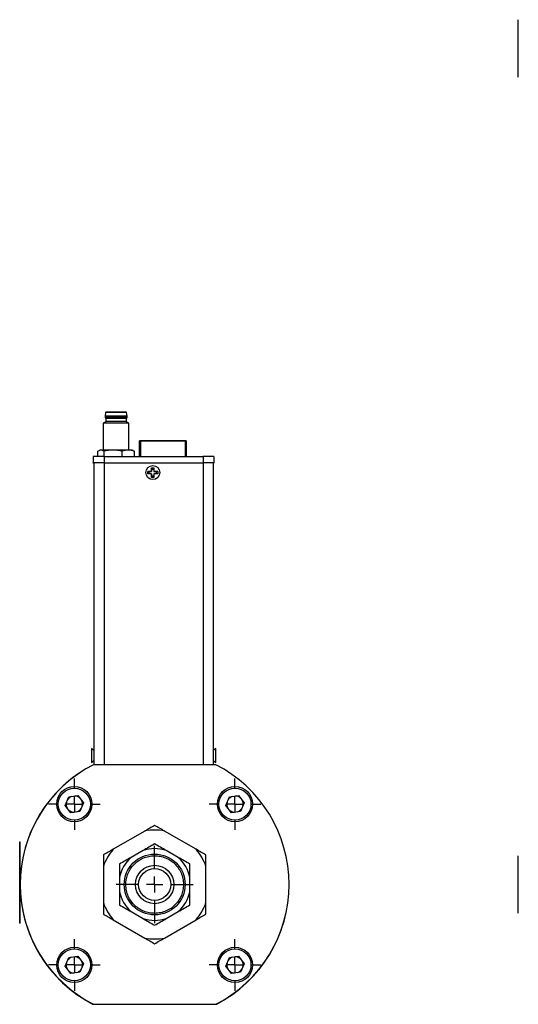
# Model space of a CAD drawing. Header units: inches. Extents: x 7 to 41.4, y 5.3 to 27.
# Tile 2 of 13: x 7 to 13.1, y 13.6 to 25.7. Entities that reach past the tile are written whole.
import ezdxf

# ---------------------------------------------------------------- set-up
doc = ezdxf.new("R2010")
doc.units = ezdxf.units.IN
doc.header["$LTSCALE"] = 4
doc.header["$MEASUREMENT"] = 0
doc.layers.add('1', color=7, linetype='Continuous')

# ---------------------------------------------------------------- blocks, each defined once
blk = doc.blocks.new('SW_CENTERMARKSYMBOL_22')
at = {"layer": '1', "color": 0}
for p, q in [((0, 0.2), (0, 0.297)), ((-0.2, 0), (-0.297, 0)), ((0, 0), (-0.1, 0)), ((0, 0), (0, 0.1)), ((0, 0), (0, -0.1)), ((0, 0), (0.1, 0)), ((0.2, 0), (0.297, 0)), ((0, -0.2), (0, -0.297))]:
    blk.add_line(p, q, dxfattribs=at)
blk = doc.blocks.new('SW_CENTERMARKSYMBOL_23')
at = {"layer": '1', "color": 0}
for p, q in [((0, 0.2), (0, 0.474)), ((-0.2, 0), (-0.474, 0)), ((0, 0), (-0.1, 0)), ((0, 0), (0, 0.1)), ((0, 0), (0, -0.1)), ((0, 0), (0.1, 0)), ((0.2, 0), (0.474, 0)), ((0, -0.2), (0, -0.474))]:
    blk.add_line(p, q, dxfattribs=at)
blk = doc.blocks.new('SW_CENTERMARKSYMBOL_24')
at = {"layer": '1', "color": 0}
for p, q in [((0, 0.2), (0, 0.317)), ((-0.2, 0), (-0.317, 0)), ((0, 0), (-0.1, 0)), ((0, 0), (0, 0.1)), ((0, 0), (0, -0.1)), ((0, 0), (0.1, 0)), ((0.2, 0), (0.317, 0)), ((0, -0.2), (0, -0.317))]:
    blk.add_line(p, q, dxfattribs=at)
blk = doc.blocks.new('SW_CENTERMARKSYMBOL_25')
at = {"layer": '1', "color": 0}
for p, q in [((0, 0.2), (0, 0.317)), ((-0.2, 0), (-0.317, 0)), ((0, 0), (-0.1, 0)), ((0, 0), (0, 0.1)), ((0, 0), (0, -0.1)), ((0, 0), (0.1, 0)), ((0.2, 0), (0.317, 0)), ((0, -0.2), (0, -0.317))]:
    blk.add_line(p, q, dxfattribs=at)
blk = doc.blocks.new('SW_CENTERMARKSYMBOL_26')
at = {"layer": '1', "color": 0}
for p, q in [((0, 0.2), (0, 0.317)), ((-0.2, 0), (-0.317, 0)), ((0, 0), (-0.1, 0)), ((0, 0), (0, 0.1)), ((0, 0), (0, -0.1)), ((0, 0), (0.1, 0)), ((0.2, 0), (0.317, 0)), ((0, -0.2), (0, -0.317))]:
    blk.add_line(p, q, dxfattribs=at)
blk = doc.blocks.new('SW_CENTERMARKSYMBOL_27')
at = {"layer": '1', "color": 0}
for p, q in [((0, 0.2), (0, 0.317)), ((-0.2, 0), (-0.317, 0)), ((0, 0), (-0.1, 0)), ((0, 0), (0, 0.1)), ((0, 0), (0, -0.1)), ((0, 0), (0.1, 0)), ((0.2, 0), (0.317, 0)), ((0, -0.2), (0, -0.317))]:
    blk.add_line(p, q, dxfattribs=at)
blk = doc.blocks.new('SW_CENTERMARKSYMBOL_28')
at = {"layer": '1', "color": 0}
for p, q in [((0, 0.2), (0, 0.297)), ((-0.2, 0), (-0.297, 0)), ((0, 0), (-0.1, 0)), ((0, 0), (0, 0.1)), ((0, 0), (0, -0.1)), ((0, 0), (0.1, 0)), ((0.2, 0), (0.297, 0)), ((0, -0.2), (0, -0.297))]:
    blk.add_line(p, q, dxfattribs=at)
blk = doc.blocks.new('SW_CENTERMARKSYMBOL_29')
at = {"layer": '1', "color": 0}
for p, q in [((0, 0.2), (0, 0.297)), ((-0.2, 0), (-0.297, 0)), ((0, 0), (-0.1, 0)), ((0, 0), (0, 0.1)), ((0, 0), (0, -0.1)), ((0, 0), (0.1, 0)), ((0.2, 0), (0.297, 0)), ((0, -0.2), (0, -0.297))]:
    blk.add_line(p, q, dxfattribs=at)
blk = doc.blocks.new('SW_CENTERMARKSYMBOL_30')
at = {"layer": '1', "color": 0}
for p, q in [((0, 0.2), (0, 0.297)), ((-0.2, 0), (-0.297, 0)), ((0, 0), (-0.1, 0)), ((0, 0), (0, 0.1)), ((0, 0), (0, -0.1)), ((0, 0), (0.1, 0)), ((0.2, 0), (0.297, 0)), ((0, -0.2), (0, -0.297))]:
    blk.add_line(p, q, dxfattribs=at)

msp = doc.modelspace()

# ---------------------------------------------------------------- linework, layer by layer
at = {"color": 7, "linetype": 'Continuous', "lineweight": 25}
for p, q in [((8.061, 20.835), (8.054, 20.792)), ((8.326, 20.792), (8.319, 20.835)), ((8.062, 20.723), (8.032, 20.706)), ((8.032, 20.706), (8.032, 20.373)), ((8.054, 20.792), (8.054, 20.773)), ((8.054, 20.773), (8.062, 20.763)), ((8.062, 20.763), (8.062, 20.723)), ((8.318, 20.763), (8.326, 20.773)), ((8.318, 20.723), (8.318, 20.763)), ((8.347, 20.706), (8.318, 20.723)), ((8.326, 20.773), (8.326, 20.792)), ((8.347, 20.373), (8.347, 20.706)), ((8.478, 20.488), (8.478, 20.488)), ((8.478, 20.488), (8.478, 20.488)), ((8.478, 20.488), (8.478, 20.488)), ((8.478, 20.295), (8.478, 20.488)), ((9.041, 20.488), (8.488, 20.488)), ((8.488, 20.488), (9.041, 20.488)), ((9.041, 20.488), (8.488, 20.488)), ((8.498, 20.488), (8.498, 20.488)), ((9.031, 20.488), (8.498, 20.488)), ((8.498, 20.488), (9.031, 20.488)), ((8.498, 20.488), (8.498, 20.488)), ((9.031, 20.488), (8.498, 20.488)), ((8.498, 20.488), (9.031, 20.488)), ((9.023, 20.488), (8.506, 20.488)), ((8.506, 20.488), (8.506, 20.488)), ((8.506, 20.488), (8.506, 20.488)), ((8.506, 20.488), (8.506, 20.488)), ((8.506, 20.488), (8.506, 20.488)), ((8.506, 20.488), (8.538, 20.488)), ((8.506, 20.488), (9.023, 20.488)), ((8.538, 20.488), (8.506, 20.488)), ((9.023, 20.488), (8.506, 20.488)), ((8.506, 20.488), (8.538, 20.488)), ((8.506, 20.488), (8.506, 20.488)), ((8.506, 20.488), (9.023, 20.488)), ((8.506, 20.488), (8.506, 20.488)), ((8.538, 20.488), (8.506, 20.488)), ((8.506, 20.488), (8.506, 20.488)), ((8.506, 20.488), (8.506, 20.488)), ((8.538, 20.488), (8.538, 20.488)), ((8.614, 20.488), (8.538, 20.488)), ((8.538, 20.488), (8.614, 20.488)), ((8.538, 20.488), (8.538, 20.488)), ((8.538, 20.488), (8.538, 20.488)), ((8.538, 20.488), (8.538, 20.488)), ((8.614, 20.488), (8.538, 20.488)), ((8.538, 20.488), (8.614, 20.488)), ((8.538, 20.488), (8.538, 20.488)), ((8.538, 20.488), (8.538, 20.488)), ((8.614, 20.488), (8.614, 20.488)), ((8.943, 20.488), (8.614, 20.488)), ((8.614, 20.488), (8.943, 20.488)), ((8.614, 20.488), (8.614, 20.488)), ((8.614, 20.488), (8.614, 20.488)), ((8.614, 20.488), (8.614, 20.488)), ((8.943, 20.488), (8.614, 20.488)), ((8.614, 20.488), (8.943, 20.488)), ((8.614, 20.488), (8.614, 20.488)), ((8.614, 20.488), (8.614, 20.488)), ((8.943, 20.488), (8.943, 20.488)), ((8.943, 20.488), (8.943, 20.488)), ((9.023, 20.488), (9.023, 20.488)), ((9.023, 20.488), (9.023, 20.488)), ((9.023, 20.488), (9.023, 20.488)), ((9.023, 20.488), (9.023, 20.488)), ((9.031, 20.488), (9.031, 20.488)), ((9.031, 20.488), (9.031, 20.488)), ((9.051, 20.488), (9.051, 20.488)), ((9.051, 20.488), (9.051, 20.488)), ((9.051, 20.488), (9.051, 20.488)), ((9.051, 20.488), (9.051, 20.295)), ((7.967, 20.295), (7.967, 20.362)), ((7.993, 20.373), (7.981, 20.369)), ((8.041, 20.295), (8.041, 20.362)), ((8.264, 20.295), (8.264, 20.362)), ((8.399, 20.369), (8.387, 20.373)), ((8.398, 20.366), (8.413, 20.362)), ((8.413, 20.362), (8.413, 20.295)), ((7.908, 20.295), (7.908, 20.216)), ((7.908, 20.215), (7.908, 20.216)), ((7.916, 20.216), (7.916, 16.506)), ((8.041, 20.216), (9.26, 20.216)), ((8.042, 20.295), (8.042, 20.216)), ((8.042, 20.295), (9.259, 20.295)), ((8.042, 20.216), (9.259, 20.216)), ((9.14, 20.296), (9.14, 20.295)), ((9.181, 20.297), (9.181, 20.295)), ((9.255, 20.295), (9.255, 20.297)), ((9.259, 20.295), (9.259, 20.216)), ((9.385, 20.216), (9.385, 16.506)), ((9.393, 20.295), (9.393, 20.216)), ((9.393, 20.216), (9.393, 20.215)), ((8.581, 20.111), (8.627, 20.111)), ((8.581, 20.084), (8.581, 20.111)), ((8.598, 20.111), (8.581, 20.111)), ((8.598, 20.084), (8.598, 20.111)), ((8.627, 20.111), (8.598, 20.111)), ((8.627, 20.158), (8.654, 20.158)), ((8.627, 20.111), (8.627, 20.158)), ((8.627, 20.158), (8.627, 20.14)), ((8.627, 20.14), (8.627, 20.111)), ((8.627, 20.14), (8.654, 20.14)), ((8.627, 20.111), (8.627, 20.111)), ((8.654, 20.158), (8.654, 20.111)), ((8.654, 20.111), (8.701, 20.111)), ((8.683, 20.111), (8.654, 20.111)), ((8.654, 20.111), (8.654, 20.111)), ((8.701, 20.111), (8.683, 20.111)), ((8.683, 20.111), (8.683, 20.084)), ((8.701, 20.111), (8.701, 20.084)), ((8.627, 20.084), (8.581, 20.084)), ((8.627, 20.038), (8.627, 20.084)), ((8.627, 20.084), (8.627, 20.084)), ((8.627, 20.084), (8.627, 20.055)), ((8.627, 20.055), (8.627, 20.038)), ((8.654, 20.055), (8.627, 20.055)), ((8.654, 20.038), (8.627, 20.038)), ((8.701, 20.084), (8.654, 20.084)), ((8.654, 20.084), (8.654, 20.038)), ((7.916, 16.68), (7.886, 16.705)), ((7.886, 16.705), (7.886, 16.533)), ((9.415, 16.705), (9.385, 16.68)), ((9.415, 16.533), (9.415, 16.705)), ((7.886, 16.533), (7.916, 16.559)), ((7.886, 16.533), (7.916, 16.559)), ((7.886, 16.533), (7.886, 16.533)), ((7.904, 16.502), (7.903, 16.502)), ((9.416, 16.506), (7.911, 16.506)), ((9.385, 16.559), (9.415, 16.533)), ((9.386, 16.528), (9.385, 16.528)), ((9.386, 16.528), (9.386, 16.557)), ((7.563, 16.007), (7.607, 16.112)), ((7.607, 16.112), (7.719, 16.127)), ((7.719, 16.127), (7.789, 16.036)), ((9.539, 16.007), (9.583, 16.112)), ((9.583, 16.112), (9.695, 16.127)), ((9.695, 16.127), (9.765, 16.036)), ((7.633, 15.916), (7.563, 16.007)), ((7.789, 16.036), (7.745, 15.931)), ((9.609, 15.916), (9.539, 16.007)), ((9.765, 16.036), (9.721, 15.931)), ((7.745, 15.931), (7.633, 15.916)), ((9.721, 15.931), (9.609, 15.916)), ((8.543, 15.691), (8.155, 15.467)), ((9.173, 15.467), (8.785, 15.691)), ((7.004, 14.558), (7.004, 15.558)), ((7.004, 15.558), (7.009, 15.558)), ((7.009, 14.558), (7.009, 15.558)), ((7.004, 15.473), (7.004, 15.473)), ((7.004, 15.461), (7.004, 15.473)), ((7.004, 15.419), (7.004, 15.419)), ((7.004, 15.4), (7.004, 15.4)), ((7.004, 15.337), (7.004, 15.4)), ((8.521, 15.451), (8.374, 15.366)), ((8.954, 15.366), (8.807, 15.451)), ((7.004, 15.337), (7.004, 15.337)), ((7.004, 15.329), (7.004, 15.333)), ((7.004, 15.329), (7.004, 15.329)), ((8.034, 15.258), (8.034, 14.809)), ((9.294, 14.809), (9.294, 15.258)), ((7.004, 15.086), (7.004, 15.065)), ((7.004, 15.086), (7.004, 15.086)), ((7.004, 15.065), (7.004, 15.065)), ((7.004, 15.043), (7.004, 15.065)), ((7.004, 15.043), (7.004, 15.043)), ((7.004, 15.022), (7.004, 15.043)), ((7.004, 15.022), (7.004, 15.022)), ((7.004, 14.988), (7.004, 15.022)), ((8.231, 15.118), (8.231, 14.949)), ((9.097, 14.949), (9.097, 15.118)), ((7.004, 14.988), (7.004, 14.988)), ((7.004, 14.988), (7.004, 14.958)), ((7.004, 14.943), (7.004, 14.958)), ((7.004, 14.958), (7.004, 14.958)), ((7.004, 14.943), (7.004, 14.943)), ((7.004, 14.943), (7.004, 14.928)), ((7.004, 14.898), (7.004, 14.928)), ((7.004, 14.928), (7.004, 14.928)), ((7.004, 14.898), (7.004, 14.898)), ((7.004, 14.865), (7.004, 14.898)), ((7.004, 14.865), (7.004, 14.865)), ((7.004, 14.844), (7.004, 14.865)), ((7.004, 14.844), (7.004, 14.822)), ((7.004, 14.844), (7.004, 14.844)), ((7.004, 14.822), (7.004, 14.822)), ((7.004, 14.822), (7.004, 14.801)), ((7.004, 14.801), (7.004, 14.801)), ((8.374, 14.701), (8.521, 14.616)), ((8.807, 14.616), (8.954, 14.701)), ((7.004, 14.558), (7.009, 14.558)), ((8.155, 14.6), (8.543, 14.376)), ((8.785, 14.376), (9.173, 14.6)), ((7.563, 14.031), (7.607, 14.136)), ((7.607, 14.136), (7.719, 14.151)), ((7.719, 14.151), (7.789, 14.06)), ((7.789, 14.06), (7.745, 13.955)), ((9.539, 14.031), (9.583, 14.136)), ((9.583, 14.136), (9.695, 14.151)), ((9.695, 14.151), (9.765, 14.06)), ((9.765, 14.06), (9.721, 13.955)), ((7.633, 13.94), (7.563, 14.031)), ((7.745, 13.955), (7.633, 13.94)), ((9.609, 13.94), (9.539, 14.031)), ((9.721, 13.955), (9.609, 13.94)), ((7.904, 13.564), (7.906, 13.564)), ((7.911, 13.561), (9.416, 13.561)), ((9.422, 13.564), (9.424, 13.564))]:
    msp.add_line(p, q, dxfattribs=at)
at = {"color": 8, "linetype": 'Continuous', "lineweight": 25}
for p, q in [((8.488, 20.488), (8.488, 20.295)), ((9.041, 20.488), (9.041, 20.295)), ((8.041, 20.216), (8.041, 16.506)), ((9.26, 20.216), (9.26, 16.506))]:
    msp.add_line(p, q, dxfattribs=at)
at = {"color": 7, "linetype": 'Continuous', "lineweight": 25, "flags": 128}
for points in [[(8.326, 20.773), (8.321, 20.773), (8.307, 20.773), (8.286, 20.773), (8.258, 20.773), (8.225, 20.773), (8.19, 20.773), (8.155, 20.773), (8.122, 20.773), (8.094, 20.773), (8.072, 20.773), (8.059, 20.773), (8.054, 20.773), (8.054, 20.773)], [(8.478, 20.488), (8.478, 20.488), (8.479, 20.488), (8.48, 20.488), (8.481, 20.488), (8.482, 20.488), (8.484, 20.488), (8.486, 20.488), (8.488, 20.488)], [(8.488, 20.488), (8.486, 20.488), (8.484, 20.488), (8.482, 20.488), (8.481, 20.488), (8.48, 20.488), (8.479, 20.488), (8.478, 20.488), (8.478, 20.488)], [(8.488, 20.488), (8.486, 20.488), (8.484, 20.488), (8.482, 20.488), (8.481, 20.488), (8.48, 20.488), (8.479, 20.488), (8.478, 20.488), (8.478, 20.488)], [(8.478, 20.488), (8.478, 20.488), (8.479, 20.488), (8.48, 20.488), (8.481, 20.488), (8.482, 20.488), (8.484, 20.488), (8.486, 20.488), (8.488, 20.488)], [(9.041, 20.488), (9.043, 20.488), (9.045, 20.488), (9.047, 20.488), (9.048, 20.488), (9.049, 20.488), (9.05, 20.488), (9.051, 20.488), (9.051, 20.488)], [(9.051, 20.488), (9.051, 20.488), (9.05, 20.488), (9.049, 20.488), (9.048, 20.488), (9.047, 20.488), (9.045, 20.488), (9.043, 20.488), (9.041, 20.488)], [(9.041, 20.488), (9.043, 20.488), (9.045, 20.488), (9.047, 20.488), (9.048, 20.488), (9.049, 20.488), (9.05, 20.488), (9.051, 20.488), (9.051, 20.488)], [(9.051, 20.488), (9.051, 20.488), (9.05, 20.488), (9.049, 20.488), (9.048, 20.488), (9.047, 20.488), (9.045, 20.488), (9.043, 20.488), (9.041, 20.488)], [(8.153, 20.373), (8.128, 20.373), (8.104, 20.373), (8.081, 20.373), (8.061, 20.373), (8.043, 20.373), (8.027, 20.373), (8.014, 20.373), (8.004, 20.373)], [(8.339, 20.373), (8.32, 20.373), (8.3, 20.373), (8.278, 20.373), (8.254, 20.373), (8.229, 20.373), (8.204, 20.373), (8.178, 20.373), (8.153, 20.373)], [(7.916, 20.215), (7.911, 20.215), (7.908, 20.215)], [(9.393, 20.215), (9.39, 20.215), (9.385, 20.215)]]:
    msp.add_lwpolyline(points, dxfattribs=at)
at = {"color": 7, "linetype": 'Continuous', "lineweight": 25}
for centre, radius in [((8.641, 20.098), 0.086), ((7.676, 16.022), 0.217), ((9.652, 16.022), 0.217), ((7.676, 16.022), 0.197), ((9.652, 16.022), 0.197), ((8.664, 15.034), 0.374), ((8.664, 15.034), 0.236), ((8.664, 15.034), 0.197), ((7.676, 14.045), 0.217), ((7.676, 14.046), 0.197), ((9.652, 14.045), 0.217), ((9.652, 14.046), 0.197)]:
    msp.add_circle(centre, radius, dxfattribs=at)
for centre, radius, start, end in [((8.069, 20.834), 0.00787, 90, 173.4802), ((8.19, -174.47), 195.305, 89.96223, 90.03777), ((8.311, 20.834), 0.00787, 6.5198, 90), ((8.19, -195.55), 216.256, 89.95828, 90.04172), ((8.19, -190.01), 210.802, 89.96308, 90.03692), ((8.19, -155.545), 176.308, 89.95842, 90.04158), ((8.19, -173.424), 194.148, 89.96224, 90.03776), ((8.002, 18.229), 2.145, 89.9437, 90.2327), ((8.346, -3.061), 23.434, 89.9014, 90.019), ((8.009, -108.783), 129.078, 89.98515, 90.04456), ((8.009, -108.862), 129.078, 89.98515, 90.04456), ((8.01, -100.32), 120.536, 89.98515, 90.04456), ((9.292, -108.783), 129.078, 89.95544, 90.01485), ((9.292, -108.862), 129.078, 89.95544, 90.01485), ((9.291, -100.32), 120.536, 89.95544, 90.01485), ((8.663, 15.034), 1.654, 117.3651, 225.0262), ((8.664, 15.034), 1.654, 117.0669, 242.9331), ((8.664, 15.034), 1.654, 297.0669, 62.9331), ((7.676, 16.022), 0.0999, 107.4559, 147.6475), ((7.676, 16.022), 0.0999, 47.4559, 87.6475), ((9.652, 16.022), 0.0999, 107.4559, 147.6475), ((9.652, 16.022), 0.0999, 47.4559, 87.6475), ((7.676, 16.022), 0.0999, 167.4559, 207.6475), ((7.676, 16.022), 0.0999, 347.4559, 27.6475), ((9.652, 16.022), 0.0999, 167.4559, 207.6475), ((9.652, 16.022), 0.0999, 347.4559, 27.6475), ((7.676, 16.022), 0.0999, 227.4559, 267.6475), ((7.676, 16.022), 0.0999, 287.4559, 327.6475), ((9.652, 16.022), 0.0999, 227.4559, 267.6475), ((9.652, 16.022), 0.0999, 287.4559, 327.6475), ((8.664, 15.034), 0.669, 79.5838, 100.4162), ((8.664, 15.034), 0.669, 139.5838, 160.4162), ((8.664, 15.034), 0.441, 71.0787, 108.9213), ((8.664, 15.034), 0.669, 19.5838, 40.4162), ((8.664, 15.034), 0.441, 131.0787, 168.9213), ((8.664, 15.034), 0.441, 11.0787, 48.9213), ((8.664, 15.032), 1.654, 179.9814, 242.6349), ((8.664, 15.032), 1.654, 297.3651, 0.0186), ((8.664, 15.034), 0.441, 191.0787, 228.9213), ((8.664, 15.034), 0.441, 311.0787, 348.9213), ((8.664, 15.034), 0.669, 199.5838, 220.4162), ((8.664, 15.034), 0.669, 319.5838, 340.4162), ((8.664, 15.034), 0.441, 251.0787, 288.9213), ((8.664, 15.034), 0.669, 259.5838, 280.4162), ((7.676, 14.046), 0.0999, 167.4559, 207.6475), ((7.676, 14.046), 0.0999, 107.4559, 147.6475), ((7.676, 14.046), 0.0999, 47.4559, 87.6475), ((7.676, 14.046), 0.0999, 347.4559, 27.6475), ((9.652, 14.046), 0.0999, 167.4559, 207.6475), ((9.652, 14.046), 0.0999, 107.4559, 147.6475), ((9.652, 14.046), 0.0999, 47.4559, 87.6475), ((9.652, 14.046), 0.0999, 347.4559, 27.6475), ((7.676, 14.046), 0.0999, 227.4559, 267.6475), ((7.676, 14.046), 0.0999, 287.4559, 327.6475), ((9.652, 14.046), 0.0999, 227.4559, 267.6475), ((9.652, 14.046), 0.0999, 287.4559, 327.6475)]:
    msp.add_arc(centre, radius, start, end, dxfattribs=at)
for points, knots in [([(13.137, 24.959), (13.137, 24.959), (13.137, 24.957), (13.137, 24.968), (13.137, 24.993), (13.137, 25.032), (13.137, 25.08), (13.137, 25.134), (13.137, 25.194), (13.137, 25.261), (13.137, 25.332), (13.137, 25.405), (13.137, 25.473), (13.137, 25.533), (13.137, 25.582), (13.137, 25.621), (13.137, 25.648), (13.137, 25.665), (13.137, 25.665), (13.137, 25.665)], [0, 0, 0, 0, 0.017622, 0.083302, 0.148981, 0.213296, 0.275044, 0.333302, 0.39156, 0.453307, 0.517622, 0.583302, 0.648981, 0.713296, 0.775044, 0.833302, 0.89156, 0.953307, 1, 1, 1, 1]), ([(8.311, 20.842), (8.311, 20.842), (8.298, 20.842), (8.253, 20.842), (8.222, 20.842), (8.19, 20.842)], [0, 0, 0, 0, 0.5, 0.5, 1, 1, 1, 1]), ([(8.971, 14.856), (8.982, 14.875), (9, 14.916), (9.017, 14.982), (9.02, 15.054), (9.009, 15.126), (8.983, 15.194), (8.944, 15.254), (8.896, 15.304), (8.842, 15.342), (8.782, 15.37), (8.715, 15.386), (8.644, 15.39), (8.572, 15.378), (8.503, 15.352), (8.443, 15.314), (8.394, 15.266), (8.355, 15.212), (8.328, 15.151), (8.311, 15.085), (8.308, 15.013), (8.319, 14.941), (8.345, 14.873), (8.384, 14.813), (8.432, 14.763), (8.486, 14.725), (8.546, 14.697), (8.613, 14.681), (8.684, 14.677), (8.756, 14.689), (8.824, 14.715), (8.885, 14.753), (8.934, 14.801), (8.96, 14.838), (8.971, 14.856)], [0, 0, 0, 0, 0.029129, 0.060003, 0.09216, 0.125, 0.15784, 0.189997, 0.220871, 0.25, 0.279129, 0.310003, 0.34216, 0.375, 0.40784, 0.439997, 0.470871, 0.5, 0.529129, 0.560003, 0.59216, 0.625, 0.65784, 0.689997, 0.720871, 0.75, 0.779129, 0.810003, 0.84216, 0.875, 0.90784, 0.939997, 0.970871, 1, 1, 1, 1]), ([(13.137, 14.856), (13.137, 14.876), (13.137, 14.915), (13.137, 14.982), (13.137, 15.054), (13.137, 15.126), (13.137, 15.194), (13.137, 15.254), (13.137, 15.304), (13.137, 15.342), (13.137, 15.37), (13.137, 15.386), (13.137, 15.386), (13.137, 15.386)], [0, 0, 0, 0, 0.087383, 0.18, 0.276468, 0.374982, 0.473497, 0.569964, 0.662582, 0.749964, 0.837347, 0.929964, 1, 1, 1, 1]), ([(13.137, 14.681), (13.137, 14.68), (13.137, 14.678), (13.137, 14.69), (13.137, 14.715), (13.137, 14.754), (13.137, 14.801), (13.137, 14.838), (13.137, 14.856)], [0, 0, 0, 0, 0.0528715, 0.2499289, 0.4469864, 0.6399489, 0.8252094, 1, 1, 1, 1])]:
    msp.add_open_spline(points, degree=3, knots=knots, dxfattribs=at)
for points in [[(8.19, 20.842), (8.123, 20.842), (8.069, 20.842), (8.069, 20.842)], [(8.004, 20.373), (7.991, 20.373), (7.979, 20.369), (7.967, 20.362)], [(8.041, 20.362), (8.029, 20.369), (8.016, 20.373), (8.004, 20.373)], [(8.153, 20.373), (8.115, 20.373), (8.078, 20.369), (8.041, 20.362)], [(8.264, 20.362), (8.227, 20.369), (8.19, 20.373), (8.153, 20.373)], [(8.339, 20.373), (8.313, 20.373), (8.289, 20.369), (8.264, 20.362)], [(8.413, 20.362), (8.388, 20.369), (8.364, 20.373), (8.339, 20.373)], [(8.664, 15.761), (8.624, 15.738), (8.583, 15.714), (8.543, 15.691)], [(8.785, 15.691), (8.744, 15.714), (8.704, 15.738), (8.664, 15.761)], [(8.664, 15.534), (8.616, 15.506), (8.569, 15.479), (8.521, 15.451)], [(8.807, 15.451), (8.759, 15.479), (8.711, 15.506), (8.664, 15.534)], [(8.155, 15.467), (8.114, 15.444), (8.074, 15.42), (8.034, 15.397)], [(8.034, 15.397), (8.034, 15.351), (8.034, 15.304), (8.034, 15.258)], [(9.294, 15.397), (9.254, 15.42), (9.213, 15.444), (9.173, 15.467)], [(9.294, 15.258), (9.294, 15.304), (9.294, 15.351), (9.294, 15.397)], [(8.374, 15.366), (8.326, 15.339), (8.278, 15.311), (8.231, 15.284)], [(8.231, 15.284), (8.231, 15.229), (8.231, 15.174), (8.231, 15.118)], [(9.097, 15.284), (9.049, 15.311), (9.002, 15.339), (8.954, 15.366)], [(9.097, 15.118), (9.097, 15.174), (9.097, 15.229), (9.097, 15.284)], [(8.231, 14.949), (8.231, 14.893), (8.231, 14.838), (8.231, 14.783)], [(9.097, 14.783), (9.097, 14.838), (9.097, 14.893), (9.097, 14.949)], [(8.034, 14.809), (8.034, 14.763), (8.034, 14.716), (8.034, 14.67)], [(8.231, 14.783), (8.278, 14.756), (8.326, 14.729), (8.374, 14.701)], [(8.954, 14.701), (9.002, 14.729), (9.049, 14.756), (9.097, 14.783)], [(9.294, 14.67), (9.294, 14.716), (9.294, 14.763), (9.294, 14.809)], [(8.034, 14.67), (8.074, 14.647), (8.114, 14.623), (8.155, 14.6)], [(9.173, 14.6), (9.213, 14.623), (9.254, 14.647), (9.294, 14.67)], [(8.521, 14.616), (8.569, 14.588), (8.616, 14.561), (8.664, 14.533)], [(8.664, 14.533), (8.711, 14.561), (8.759, 14.588), (8.807, 14.616)], [(8.543, 14.376), (8.583, 14.353), (8.624, 14.329), (8.664, 14.306)], [(8.664, 14.306), (8.704, 14.329), (8.744, 14.353), (8.785, 14.376)]]:
    msp.add_open_spline(points, degree=3, dxfattribs=at)

# ---------------------------------------------------------------- block references
at = {"layer": '1', "color": 7}
for name, p in [('SW_CENTERMARKSYMBOL_27', (7.676, 16.022)), ('SW_CENTERMARKSYMBOL_22', (7.676, 16.022)), ('SW_CENTERMARKSYMBOL_26', (9.652, 16.022)), ('SW_CENTERMARKSYMBOL_28', (9.652, 16.022)), ('SW_CENTERMARKSYMBOL_23', (8.664, 15.034)), ('SW_CENTERMARKSYMBOL_25', (7.676, 14.045)), ('SW_CENTERMARKSYMBOL_30', (7.676, 14.046)), ('SW_CENTERMARKSYMBOL_24', (9.652, 14.045)), ('SW_CENTERMARKSYMBOL_29', (9.652, 14.046))]:
    msp.add_blockref(name, p, dxfattribs=at)

doc.saveas('drawing.dxf')
